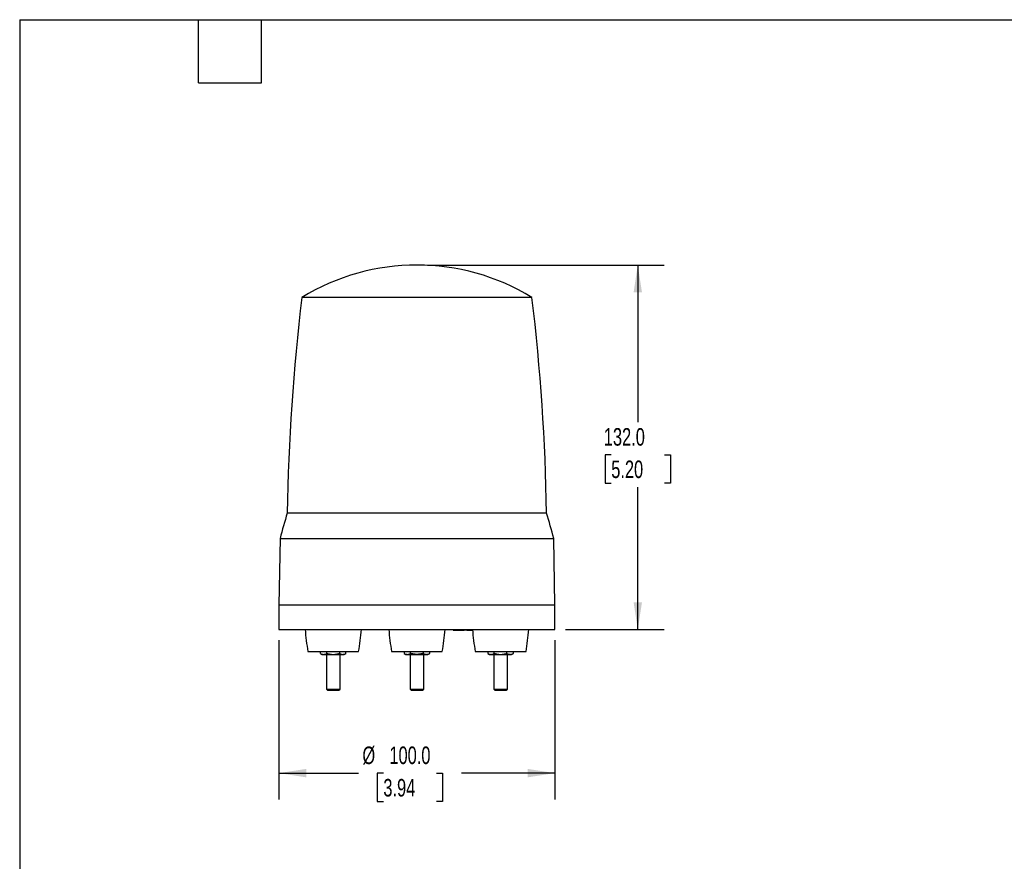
# Model space of a CAD drawing. Header units: millimetres. Extents: x 19 to 819, y 19 to 629.
# Tile 14 of 15: x 19 to 376, y 324 to 629. Entities that reach past the tile are written whole.
import ezdxf

# ---------------------------------------------------------------- set-up
doc = ezdxf.new("R2010")
doc.units = ezdxf.units.MM
doc.header["$LTSCALE"] = 3
doc.linetypes.add('SLD-Solid', pattern=[0])
doc.layers.add('DIMENSIONS', color=140, linetype='SLD-Solid', lineweight=25)
doc.layers.add('TEXT', color=140, linetype='SLD-Solid', lineweight=25)
doc.styles.add('SLDTEXTSTYLE0', font='TXT', dxfattribs={"width": 0.7})
doc.dimstyles.new('SLDDIMSTYLE0', dxfattribs={"dimtxt": 6.474023, "dimasz": 9.906, "dimexe": 0, "dimexo": 0.0625, "dimgap": 1.618506, "dimtad": 0, "dimtih": 1, "dimtoh": 1, "dimrnd": 1e-09, "dimzin": 4, "dimdsep": 46, "dimtxsty": 'SLDTEXTSTYLE0', "dimsah": 1, "dimcen": 0.09, "dimadec": 0, "dimazin": 1, "dimtfac": 1, "dimtofl": 0, "dimtmove": 0, "dimatfit": 3, "dimfxl": 0, "dimfrac": 2, "dimtolj": 1, "dimtzin": 12, "dimarcsym": 0})

# ---------------------------------------------------------------- blocks, each defined once
blk = doc.blocks.new('_D')
at = {"layer": 'DIMENSIONS'}
for p, q in [((112.93, 403.98), (112.93, 346.26)), ((212.93, 403.98), (212.93, 346.26)), ((112.93, 355.79), (141.74, 355.79)), ((150.77, 355.79), (148.59, 355.79)), ((148.59, 355.79), (148.59, 345.5)), ((170, 355.79), (172.18, 355.79)), ((172.18, 355.79), (172.18, 345.5)), ((212.93, 355.79), (179.03, 355.79)), ((148.59, 345.5), (150.77, 345.5)), ((172.18, 345.5), (170, 345.5))]:
    blk.add_line(p, q, dxfattribs=at)
for points in [[(112.93, 355.79), (122.84, 354.26), (122.84, 357.31)], [(212.93, 355.79), (203.02, 357.31), (203.02, 354.26)]]:
    blk.add_solid(points, dxfattribs=at)
at = {"layer": 'DIMENSIONS', "char_height": 6.35, "attachment_point": 1, "style": 'SLDTEXTSTYLE0'}
for s, insert in [('%%c', (143.19, 365.42)), ('100.0', (152.96, 365.42)), ('3.94', (150.77, 353.68))]:
    blk.add_mtext(s, dxfattribs=dict(at, insert=insert))
blk = doc.blocks.new('_D_1')
at = {"layer": 'DIMENSIONS'}
for p, q in [((166.74, 539.79), (252.46, 539.79)), ((242.93, 539.79), (242.93, 482.84)), ((233.31, 471.1), (231.14, 471.1)), ((231.14, 471.1), (231.14, 460.81)), ((252.55, 471.1), (254.72, 471.1)), ((254.72, 471.1), (254.72, 460.81)), ((231.14, 460.81), (233.31, 460.81)), ((254.72, 460.81), (252.55, 460.81)), ((242.93, 407.79), (242.93, 459.36)), ((216.74, 407.79), (252.46, 407.79))]:
    blk.add_line(p, q, dxfattribs=at)
for points in [[(242.93, 539.79), (241.41, 529.88), (244.45, 529.88)], [(242.93, 407.79), (244.45, 417.69), (241.41, 417.69)]]:
    blk.add_solid(points, dxfattribs=at)
at = {"layer": 'DIMENSIONS', "char_height": 6.35, "attachment_point": 1, "style": 'SLDTEXTSTYLE0'}
for s, insert in [('132.0', (230.62, 480.74)), ('5.20', (233.31, 469))]:
    blk.add_mtext(s, dxfattribs=dict(at, insert=insert))

msp = doc.modelspace()

# ---------------------------------------------------------------- linework, layer by layer
for p, q in [((204.612196, 528.069293), (121.248286, 528.069293)), ((209.885868, 449.927851), (115.974613, 449.927851)), ((113.349162, 440.785952), (112.930241, 416.785952)), ((113.349162, 440.785952), (212.511319, 440.785952)), ((212.930241, 416.785952), (212.511319, 440.785952)), ((112.930241, 416.785952), (112.930241, 407.785952)), ((112.930241, 416.785952), (197.922646, 416.785952)), ((197.922646, 416.785952), (212.930241, 416.785952)), ((212.930241, 407.785952), (212.930241, 416.785952)), ((112.930241, 407.785952), (212.930241, 407.785952)), ((176.007066, 407.785952), (176.014051, 407.585952)), ((176.014051, 407.585952), (176.115745, 407.585952)), ((176.108761, 407.785952), (176.115745, 407.585952)), ((176.115745, 407.585952), (176.14709, 407.585952)), ((176.149644, 407.585952), (176.14266, 407.785952)), ((176.149644, 407.585952), (176.678183, 407.585952)), ((176.678253, 407.785952), (176.678183, 407.585952)), ((177.064694, 407.785952), (177.059752, 407.585952)), ((177.217236, 407.785952), (177.210251, 407.585952)), ((177.243272, 407.585952), (177.325742, 407.585952)), ((177.390117, 407.785952), (177.397101, 407.585952)), ((177.613846, 407.785952), (177.618759, 407.585952)), ((177.949379, 407.585952), (177.959677, 407.585952)), ((177.959606, 407.585952), (177.959609, 407.785952)), ((178.295202, 407.785952), (178.290296, 407.585952)), ((178.518931, 407.785952), (178.511947, 407.585952)), ((178.583306, 407.585952), (178.638612, 407.585952)), ((178.630795, 407.785952), (178.638612, 407.585952)), ((178.638612, 407.585952), (178.82789, 407.585952)), ((178.834185, 407.785952), (178.82789, 407.585952)), ((178.82789, 407.585952), (178.960093, 407.585952)), ((178.966388, 407.785952), (178.960093, 407.585952)), ((178.960093, 407.585952), (178.992924, 407.585952)), ((178.986727, 407.785952), (178.992924, 407.585952)), ((178.992924, 407.585952), (179.145466, 407.585952)), ((179.13927, 407.785952), (179.145466, 407.585952)), ((179.145466, 407.585952), (179.356802, 407.585952)), ((179.362999, 407.785952), (179.356802, 407.585952)), ((179.356802, 407.585952), (179.509345, 407.585952)), ((179.515541, 407.785952), (179.509345, 407.585952)), ((179.509345, 407.585952), (179.542175, 407.585952)), ((179.53588, 407.785952), (179.542175, 407.585952)), ((179.542175, 407.585952), (179.674379, 407.585952)), ((179.668083, 407.785952), (179.674379, 407.585952)), ((179.674379, 407.585952), (179.863656, 407.585952)), ((179.871473, 407.785952), (179.863656, 407.585952)), ((179.863656, 407.585952), (180.054729, 407.585952)), ((180.054729, 407.585952), (180.047744, 407.785952)), ((180.054729, 407.585952), (180.064898, 407.585952)), ((180.057914, 407.785952), (180.064898, 407.585952)), ((181.04415, 407.585952), (180.064898, 407.585952)), ((181.051134, 407.785952), (181.04415, 407.585952)), ((181.04415, 407.585952), (181.094997, 407.585952)), ((181.101982, 407.785952), (181.094997, 407.585952)), ((181.122321, 407.785952), (181.115335, 407.585952)), ((181.148356, 407.585952), (181.336084, 407.585952)), ((181.336084, 407.585952), (181.3291, 407.785952)), ((181.336084, 407.585952), (181.844267, 407.585952)), ((181.844355, 407.785952), (181.844267, 407.585952)), ((182.261304, 407.785952), (182.256357, 407.585952)), ((182.393507, 407.785952), (182.386522, 407.585952)), ((182.415531, 407.585952), (182.434159, 407.585952)), ((182.444355, 407.785952), (182.434159, 407.585952)), ((182.434159, 407.585952), (182.577063, 407.585952)), ((182.577063, 407.585952), (182.566388, 407.785952)), ((182.577063, 407.585952), (182.795742, 407.585952)), ((182.800287, 407.785952), (182.795742, 407.585952)), ((182.795742, 407.585952), (183.0595, 407.585952)), ((123.419352, 399.785952), (128.019352, 399.785952)), ((128.000549, 399.143218), (128.000549, 399.785952)), ((128.019352, 399.785952), (141.819352, 399.785952)), ((130.30995, 399.143218), (130.30995, 399.785952)), ((134.928753, 399.785952), (134.928753, 399.143218)), ((137.238154, 399.143218), (137.238154, 399.785952)), ((153.730241, 399.785952), (172.130241, 399.785952)), ((158.311439, 399.785952), (158.311439, 399.143218)), ((160.62084, 399.143218), (160.62084, 399.785952)), ((165.239642, 399.785952), (165.239642, 399.143218)), ((167.549043, 399.143218), (167.549043, 399.785952)), ((184.04113, 399.785952), (202.44113, 399.785952)), ((188.622328, 399.785952), (188.622328, 399.143218)), ((190.931729, 399.143218), (190.931729, 399.785952)), ((195.550531, 399.143218), (195.550531, 399.785952)), ((197.859932, 399.143218), (197.859932, 399.785952)), ((127.996837, 399.145361), (128.619352, 398.785952)), ((130.119352, 398.785952), (130.119352, 386.230952)), ((135.119352, 386.230952), (135.119352, 398.785952)), ((136.619352, 398.785952), (137.241867, 399.145361)), ((158.307726, 399.145361), (158.930241, 398.785952)), ((160.430241, 398.785952), (160.430241, 386.230952)), ((165.430241, 386.230952), (165.430241, 398.785952)), ((166.930241, 398.785952), (167.552756, 399.145361)), ((188.618615, 399.145361), (189.24113, 398.785952)), ((190.74113, 398.785952), (190.74113, 386.230952)), ((195.74113, 386.230952), (195.74113, 398.785952)), ((197.24113, 398.785952), (197.863645, 399.145361)), ((130.119352, 386.230952), (130.564352, 385.785952)), ((130.119352, 386.230952), (130.454288, 386.230952)), ((130.454288, 386.230952), (135.119352, 386.230952)), ((130.564352, 385.785952), (130.839669, 385.785952)), ((130.839669, 385.785952), (134.674352, 385.785952)), ((134.674352, 385.785952), (135.119352, 386.230952)), ((160.430241, 386.230952), (160.875241, 385.785952)), ((160.430241, 386.230952), (165.430241, 386.230952)), ((160.875241, 385.785952), (164.985241, 385.785952)), ((164.985241, 385.785952), (165.430241, 386.230952)), ((190.74113, 386.230952), (191.18613, 385.785952)), ((190.74113, 386.230952), (195.406193, 386.230952)), ((191.18613, 385.785952), (195.020812, 385.785952)), ((195.020812, 385.785952), (195.29613, 385.785952)), ((195.29613, 385.785952), (195.74113, 386.230952)), ((195.406193, 386.230952), (195.74113, 386.230952))]:
    msp.add_line(p, q)
for centre, radius, start, end in [((162.930241, 459.785952), 80, 58.599006, 121.400994), ((875.879295, 437.891472), 760, 173.185513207, 179.092549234), ((-550.018814, 437.891472), 760, 0.907450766, 6.814486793), ((306.837274, 390.166284), 200, 162.61398711, 165.33906803), ((19.023208, 390.166284), 200, 14.66093197, 17.38601289), ((241.925493, 418.66172), 120, 185.19993191, 189.05010079), ((23.313211, 418.66172), 120, 350.94989921, 354.80006809), ((272.236382, 418.66172), 120, 185.19993191, 189.05010079), ((53.6241, 418.66172), 120, 350.94989921, 354.80006809), ((302.547271, 418.66172), 120, 185.19993191, 189.05010079), ((83.934989, 418.66172), 120, 350.94989921, 354.80006809)]:
    msp.add_arc(centre, radius, start, end)
for points, knots in [([(176.678183, 407.585952), (176.713454, 407.585952), (176.74811, 407.585952), (176.817181, 407.585952), (176.851315, 407.585952), (176.917062, 407.585952), (176.948546, 407.585952), (176.993031, 407.585952), (177.007439, 407.585952), (177.034352, 407.585952), (177.046964, 407.585952), (177.059752, 407.585952)], [0.00000000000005, 0.00000000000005, 0.00000000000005, 0.00000000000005, 0.00010368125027, 0.00010368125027, 0.00020743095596, 0.00020743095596, 0.00031118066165, 0.00031118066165, 0.00036305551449, 0.00036305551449, 0.00041473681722, 0.00041473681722, 0.00041473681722, 0.00041473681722]), ([(177.059752, 407.585952), (177.073072, 407.585952), (177.086151, 407.585952), (177.109577, 407.585952), (177.120193, 407.585952), (177.149863, 407.585952), (177.165638, 407.585952), (177.189261, 407.585952), (177.197577, 407.585952), (177.20825, 407.585952), (177.20958, 407.585952), (177.210251, 407.585952)], [0.00000000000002, 0.00000000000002, 0.00000000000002, 0.00000000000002, 0.00005693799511, 0.00005693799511, 0.00011406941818, 0.00011406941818, 0.00022833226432, 0.00022833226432, 0.00034259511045, 0.00034259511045, 0.00045673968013, 0.00045673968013, 0.00045673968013, 0.00045673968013]), ([(177.397101, 407.585952), (177.397773, 407.585952), (177.405844, 407.585952), (177.449459, 407.585952), (177.469126, 407.585952), (177.513204, 407.585952), (177.529859, 407.585952), (177.5598, 407.585952), (177.570396, 407.585952), (177.593175, 407.585952), (177.60572, 407.585952), (177.618759, 407.585952)], [0.00000000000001, 0.00000000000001, 0.00000000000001, 0.00000000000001, 0.00044855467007, 0.00044855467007, 0.00067284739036, 0.00067284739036, 0.00078499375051, 0.00078499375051, 0.00084106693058, 0.00084106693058, 0.0008969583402, 0.0008969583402, 0.0008969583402, 0.0008969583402]), ([(177.618759, 407.585952), (177.64181, 407.585952), (177.665195, 407.585952), (177.717705, 407.585952), (177.746016, 407.585952), (177.804652, 407.585952), (177.835015, 407.585952), (177.896954, 407.585952), (177.927881, 407.585952), (177.959606, 407.585952)], [0.00000000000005, 0.00000000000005, 0.00000000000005, 0.00000000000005, 0.00009278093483, 0.00009278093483, 0.00018574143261, 0.00018574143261, 0.00027870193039, 0.00027870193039, 0.00037155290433, 0.00037155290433, 0.00037155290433, 0.00037155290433]), ([(177.959606, 407.585952), (177.990521, 407.585952), (178.020592, 407.585952), (178.080802, 407.585952), (178.110283, 407.585952), (178.167069, 407.585952), (178.194506, 407.585952), (178.245109, 407.585952), (178.267789, 407.585952), (178.290296, 407.585952)], [0.00000000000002, 0.00000000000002, 0.00000000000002, 0.00000000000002, 0.00009142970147, 0.00009142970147, 0.00018297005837, 0.00018297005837, 0.00027451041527, 0.00027451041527, 0.00036585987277, 0.00036585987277, 0.00036585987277, 0.00036585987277]), ([(178.290296, 407.585952), (178.303332, 407.585952), (178.315875, 407.585952), (178.338651, 407.585952), (178.349247, 407.585952), (178.379188, 407.585952), (178.395855, 407.585952), (178.439879, 407.585952), (178.459685, 407.585952), (178.503173, 407.585952), (178.511276, 407.585952), (178.511947, 407.585952)], [0.00000000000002, 0.00000000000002, 0.00000000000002, 0.00000000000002, 0.00005577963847, 0.00005577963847, 0.00011174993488, 0.00011174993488, 0.00022369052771, 0.00022369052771, 0.00044757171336, 0.00044757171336, 0.00089530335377, 0.00089530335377, 0.00089530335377, 0.00089530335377]), ([(181.844267, 407.585952), (181.882552, 407.585952), (181.920359, 407.585952), (181.99511, 407.585952), (182.031979, 407.585952), (182.102778, 407.585952), (182.136772, 407.585952), (182.200134, 407.585952), (182.228484, 407.585952), (182.256357, 407.585952)], [0.00000000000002, 0.00000000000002, 0.00000000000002, 0.00000000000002, 0.00011285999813, 0.00011285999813, 0.00022580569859, 0.00022580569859, 0.00033875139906, 0.00033875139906, 0.00045147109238, 0.00045147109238, 0.00045147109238, 0.00045147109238]), ([(182.256357, 407.585952), (182.279561, 407.585952), (182.300937, 407.585952), (182.334893, 407.585952), (182.348157, 407.585952), (182.379233, 407.585952), (182.385612, 407.585952), (182.386522, 407.585952)], [0.00000000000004, 0.00000000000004, 0.00000000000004, 0.00000000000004, 0.00009991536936, 0.00009991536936, 0.00020005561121, 0.00020005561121, 0.00040023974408, 0.00040023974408, 0.00040023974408, 0.00040023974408]), ([(128.000549, 399.143218), (128.188463, 399.034726), (128.378918, 398.944572), (128.765002, 398.819754), (128.959571, 398.785952), (129.15525, 398.785952)], [0, 0, 0, 0, 0.5, 0.5, 1, 1, 1, 1]), ([(128.649208, 398.785952), (128.639904, 398.785952), (128.596417, 398.785952), (128.762739, 398.785952), (129.025911, 398.785952), (129.15525, 398.785952)], [0, 0, 0, 0, 0.1215732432, 0.5682858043, 1, 1, 1, 1]), ([(129.15525, 398.785952), (129.351376, 398.785952), (129.545555, 398.819815), (129.930651, 398.944229), (130.121766, 399.034569), (130.30995, 399.143218)], [0, 0, 0, 0, 0.5, 0.5, 1, 1, 1, 1]), ([(129.15525, 398.785952), (129.321776, 398.785952), (129.530694, 398.785952), (130.024463, 398.785952), (130.30921, 398.785952), (130.927931, 398.785952), (131.261522, 398.785952), (131.94063, 398.785952), (132.285738, 398.785952), (132.619352, 398.785952)], [0, 0, 0, 0, 0.25, 0.25, 0.5, 0.5, 0.75, 0.75, 1, 1, 1, 1]), ([(130.30995, 399.143218), (130.685779, 399.034726), (131.066689, 398.944572), (131.838861, 398.819753), (132.227992, 398.785952), (132.619352, 398.785952)], [0, 0, 0, 0, 0.5, 0.5, 1, 1, 1, 1]), ([(132.619352, 398.785952), (133.011606, 398.785952), (133.399963, 398.819816), (134.170152, 398.944228), (134.552383, 399.034569), (134.928753, 399.143218)], [0, 0, 0, 0, 0.5, 0.5, 1, 1, 1, 1]), ([(132.619352, 398.785952), (132.952685, 398.785952), (133.297566, 398.785952), (133.976402, 398.785952), (134.30995, 398.785952), (134.928753, 398.785952), (135.213622, 398.785952), (135.707693, 398.785952), (135.916787, 398.785952), (136.083453, 398.785952)], [0, 0, 0, 0, 0.25, 0.25, 0.5, 0.5, 0.75, 0.75, 1, 1, 1, 1]), ([(134.928753, 399.143218), (135.116667, 399.034726), (135.307122, 398.944572), (135.693206, 398.819754), (135.887774, 398.785952), (136.083453, 398.785952)], [0, 0, 0, 0, 0.5, 0.5, 1, 1, 1, 1]), ([(136.083453, 398.785952), (136.279581, 398.785952), (136.473759, 398.819816), (136.858853, 398.944228), (137.049969, 399.034569), (137.238154, 399.143218)], [0, 0, 0, 0, 0.5, 0.5, 1, 1, 1, 1]), ([(136.083453, 398.785952), (136.255677, 398.785952), (136.568162, 398.785952), (136.582886, 398.785952), (136.589495, 398.785952)], [0, 0, 0, 0, 0.5511421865, 1, 1, 1, 1]), ([(158.311439, 399.143218), (158.499353, 399.034726), (158.689807, 398.944572), (159.075892, 398.819754), (159.27046, 398.785952), (159.466139, 398.785952)], [0, 0, 0, 0, 0.5, 0.5, 1, 1, 1, 1]), ([(158.960097, 398.785952), (158.950794, 398.785952), (158.907306, 398.785952), (159.073628, 398.785952), (159.3368, 398.785952), (159.466139, 398.785952)], [0, 0, 0, 0, 0.1215732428, 0.5682858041, 1, 1, 1, 1]), ([(159.466139, 398.785952), (159.662266, 398.785952), (159.856445, 398.819816), (160.241539, 398.944228), (160.432655, 399.034569), (160.62084, 399.143218)], [0, 0, 0, 0, 0.5, 0.5, 1, 1, 1, 1]), ([(159.466139, 398.785952), (159.632806, 398.785952), (159.8419, 398.785952), (160.33597, 398.785952), (160.62084, 398.785952), (161.239642, 398.785952), (161.57319, 398.785952), (162.252026, 398.785952), (162.596907, 398.785952), (162.930241, 398.785952)], [0, 0, 0, 0, 0.25, 0.25, 0.5, 0.5, 0.75, 0.75, 1, 1, 1, 1]), ([(162.930241, 398.785952), (162.537986, 398.785952), (162.149629, 398.819816), (161.37944, 398.944228), (160.99721, 399.034569), (160.62084, 399.143218)], [0, 0, 0, 0, 0.5, 0.5, 1, 1, 1, 1]), ([(165.239642, 399.143218), (164.863814, 399.034726), (164.482904, 398.944572), (163.710736, 398.819754), (163.3216, 398.785952), (162.930241, 398.785952)], [0, 0, 0, 0, 0.5, 0.5, 1, 1, 1, 1]), ([(162.930241, 398.785952), (163.263574, 398.785952), (163.608455, 398.785952), (164.287292, 398.785952), (164.62084, 398.785952), (165.239642, 398.785952), (165.524511, 398.785952), (166.018582, 398.785952), (166.227676, 398.785952), (166.394342, 398.785952)], [0, 0, 0, 0, 0.25, 0.25, 0.5, 0.5, 0.75, 0.75, 1, 1, 1, 1]), ([(165.239642, 399.143218), (165.427556, 399.034726), (165.618011, 398.944572), (166.004095, 398.819754), (166.198663, 398.785952), (166.394342, 398.785952)], [0, 0, 0, 0, 0.5, 0.5, 1, 1, 1, 1]), ([(166.394342, 398.785952), (166.59047, 398.785952), (166.784648, 398.819816), (167.169742, 398.944228), (167.360858, 399.034569), (167.549043, 399.143218)], [0, 0, 0, 0, 0.5, 0.5, 1, 1, 1, 1]), ([(166.394342, 398.785952), (166.566566, 398.785952), (166.879051, 398.785952), (166.893775, 398.785952), (166.900385, 398.785952)], [0, 0, 0, 0, 0.5511421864, 1, 1, 1, 1]), ([(188.622328, 399.143218), (188.810242, 399.034726), (189.000697, 398.944572), (189.386781, 398.819754), (189.581349, 398.785952), (189.777028, 398.785952)], [0, 0, 0, 0, 0.5, 0.5, 1, 1, 1, 1]), ([(189.270986, 398.785952), (189.261683, 398.785952), (189.218196, 398.785952), (189.384517, 398.785952), (189.647689, 398.785952), (189.777028, 398.785952)], [0, 0, 0, 0, 0.1215732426, 0.5682858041, 1, 1, 1, 1]), ([(189.777028, 398.785952), (189.973156, 398.785952), (190.167334, 398.819816), (190.552428, 398.944228), (190.743544, 399.034569), (190.931729, 399.143218)], [0, 0, 0, 0, 0.5, 0.5, 1, 1, 1, 1]), ([(189.777028, 398.785952), (189.943695, 398.785952), (190.152789, 398.785952), (190.646859, 398.785952), (190.931729, 398.785952), (191.550531, 398.785952), (191.884079, 398.785952), (192.562915, 398.785952), (192.907797, 398.785952), (193.24113, 398.785952)], [0, 0, 0, 0, 0.25, 0.25, 0.5, 0.5, 0.75, 0.75, 1, 1, 1, 1]), ([(190.931729, 399.143218), (191.307557, 399.034726), (191.688467, 398.944572), (192.460635, 398.819754), (192.849771, 398.785952), (193.24113, 398.785952)], [0, 0, 0, 0, 0.5, 0.5, 1, 1, 1, 1]), ([(193.24113, 398.785952), (193.633385, 398.785952), (194.021741, 398.819816), (194.79193, 398.944228), (195.174161, 399.034569), (195.550531, 399.143218)], [0, 0, 0, 0, 0.5, 0.5, 1, 1, 1, 1]), ([(193.24113, 398.785952), (193.574463, 398.785952), (193.919344, 398.785952), (194.598181, 398.785952), (194.931729, 398.785952), (195.550531, 398.785952), (195.8354, 398.785952), (196.329471, 398.785952), (196.538565, 398.785952), (196.705231, 398.785952)], [0, 0, 0, 0, 0.25, 0.25, 0.5, 0.5, 0.75, 0.75, 1, 1, 1, 1]), ([(195.550531, 399.143218), (195.738445, 399.034726), (195.9289, 398.944572), (196.314984, 398.819754), (196.509552, 398.785952), (196.705231, 398.785952)], [0, 0, 0, 0, 0.5, 0.5, 1, 1, 1, 1]), ([(196.705231, 398.785952), (196.901358, 398.785952), (197.095536, 398.819815), (197.480632, 398.944229), (197.671748, 399.034569), (197.859932, 399.143218)], [0, 0, 0, 0, 0.5, 0.5, 1, 1, 1, 1]), ([(196.705231, 398.785952), (196.877353, 398.785952), (197.189818, 398.785952), (197.204669, 398.785952), (197.21134, 398.785952)], [0, 0, 0, 0, 0.5508494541, 1, 1, 1, 1])]:
    msp.add_open_spline(points, degree=3, knots=knots)
at = {"layer": 'TEXT'}
for p, q in [((19.05, 628.65), (819.15, 628.65)), ((19.05, 628.65), (19.05, 19.05)), ((83.82, 605.79), (83.82, 628.65)), ((106.68, 605.79), (106.68, 628.65)), ((83.82, 605.79), (106.68, 605.79))]:
    msp.add_line(p, q, dxfattribs=at)

# ---------------------------------------------------------------- dimensions: what is measured, and where the dimension line sits
at = {"layer": 'DIMENSIONS'}
dim = msp.add_linear_dim(base=(242.930241, 539.785952), p1=(212.930241, 407.785952), p2=(162.930241, 539.785952), angle=90, dimstyle='SLDDIMSTYLE0', dxfattribs=at)
dim.commit()
dim.dimension.update_dxf_attribs({"geometry": '_D_1', "text_midpoint": (242.930241, 471.101162), "dimtype": 160})
dim = msp.add_linear_dim(base=(112.930241, 355.785952), p1=(212.930241, 407.785952), p2=(112.930241, 407.785952), text='%%c<>', dimstyle='SLDDIMSTYLE0', dxfattribs=at)
dim.commit()
dim.dimension.update_dxf_attribs({"geometry": '_D', "text_midpoint": (160.385165, 355.785952), "dimtype": 160})

doc.saveas('drawing.dxf')
